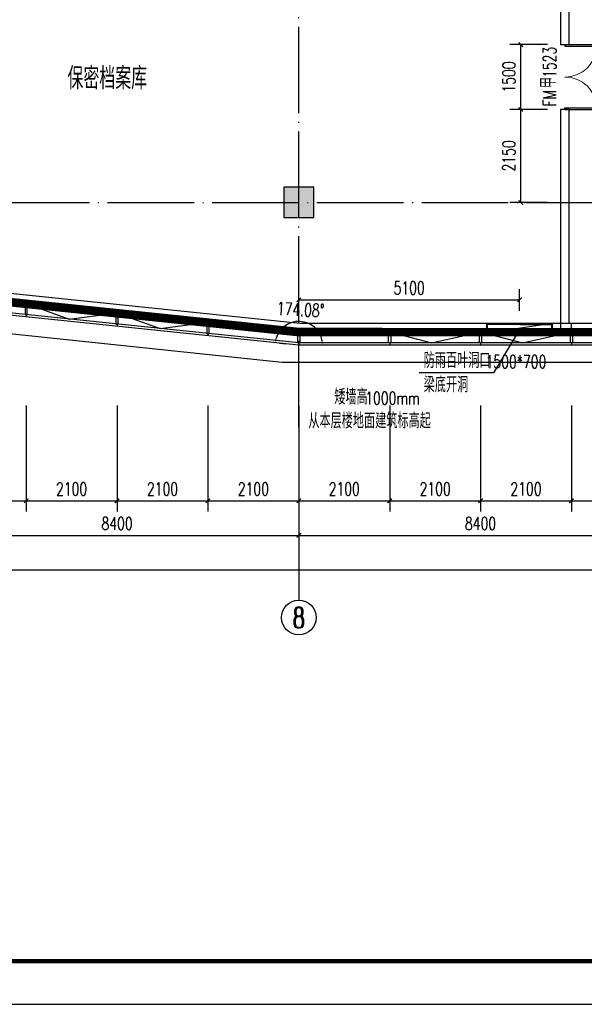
# Model space of a CAD drawing. Extents: x 797781 to 1255204, y 21234 to 1024248.
# Tile 240 of 256: x 915258 to 928305, y 253678 to 276447. Entities that reach past the tile are written whole.
import ezdxf
from ezdxf.enums import TextEntityAlignment as Align

# ---------------------------------------------------------------- set-up
doc = ezdxf.new("R2010")
doc.units = 0
doc.header["$LTSCALE"] = 1000
doc.header["$MEASUREMENT"] = 0
doc.linetypes.add('230303生产综合楼-平面图_t8$0$DOTE', pattern=[2.4200000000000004, 2, -0.2, 0.02, -0.2])
doc.linetypes.add('__DASH', pattern=[0.35, 0.25, -0.1])
for name, color, linetype in [('230303生产综合楼-平面图_t8$0$3T_WOOD', 21, 'Continuous'), ('230303生产综合楼-平面图_t8$0$AXIS', 3, 'Continuous'), ('230303生产综合楼-平面图_t8$0$AXIS_TEXT', 7, 'Continuous'), ('230303生产综合楼-平面图_t8$0$COLUMN', 40, 'Continuous'), ('230303生产综合楼-平面图_t8$0$CURTWALL', 4, 'Continuous'), ('230303生产综合楼-平面图_t8$0$DIM_LEAD', 3, 'Continuous'), ('230303生产综合楼-平面图_t8$0$DOOR_FIRE', 4, 'Continuous'), ('230303生产综合楼-平面图_t8$0$DOOR_FIRE_TEXT', 7, 'Continuous'), ('230303生产综合楼-平面图_t8$0$DOTE', 1, '230303生产综合楼-平面图_t8$0$DOTE'), ('230303生产综合楼-平面图_t8$0$PUB_DIM', 3, 'Continuous'), ('230303生产综合楼-平面图_t8$0$PUB_HATCH', 8, 'Continuous'), ('230303生产综合楼-平面图_t8$0$PUB_TEXT', 7, 'Continuous'), ('230303生产综合楼-平面图_t8$0$PUB_TITLE', 4, 'Continuous'), ('230303生产综合楼-平面图_t8$0$WALL', 40, 'Continuous'), ('230303生产综合楼-平面图_t8$0$条件', 7, 'Continuous'), ('230303生产综合楼-平面图_t8$0$看线', 115, 'Continuous'), ('230303生产综合楼-平面图_t8$0$通风', 7, 'Continuous'), ('AXIS_TEXT', 7, 'Continuous'), ('DIM_SYMB', 3, 'Continuous'), ('PUB_DIM', 3, 'Continuous'), ('PUB_HATCH', 8, 'Continuous'), ('PUB_TEXT', 7, 'Continuous')]:
    doc.layers.add(name, color=color, linetype=linetype)
doc.styles.add('230303生产综合楼-平面图_t8$0$_TCH_AXIS', font='COMPLEX', dxfattribs={"bigfont": 'GBCBIG'})
doc.styles.add('230303生产综合楼-平面图_t8$0$_TCH_DIM', font='SIMPLEX', dxfattribs={"bigfont": 'GBCBIG'})
doc.styles.add('230303生产综合楼-平面图_T8$0$_TCH_DIM_T3', font='SIMPLEX', dxfattribs={"width": 0.7058823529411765, "bigfont": 'GBCBIG'})
doc.styles.add('230303生产综合楼-平面图_t8$0$_TCH_WINDOW', font='SIMPLEX', dxfattribs={"height": 3.5, "bigfont": 'GBCBIG'})
doc.styles.add('_TCH_DIM', font='SIMPLEX', dxfattribs={"bigfont": 'GBCBIG'})
doc.styles.add('_TCH_DIM_T3', font='SIMPLEX', dxfattribs={"width": 0.7058823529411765, "bigfont": 'GBCBIG'})
doc.styles.add('COMPLEX', font='COMPLEX')
doc.dimstyles.new('230303生产综合楼-平面图_T8$0$_TCH_ARCH&&100', dxfattribs={"dimtxt": 297.5, "dimasz": 100, "dimexe": 250, "dimexo": 300, "dimgap": 126.25, "dimtad": 1, "dimdec": 0, "dimzin": 0, "dimdsep": 46, "dimtxsty": '230303生产综合楼-平面图_T8$0$_TCH_DIM_T3', "dimblk": '230303生产综合楼-平面图_t8$0$_ArchTick', "dimcen": 0.09, "dimclrt": 7, "dimazin": 2, "dimtfac": 1, "dimtdec": 0, "dimtix": 1, "dimtmove": 2, "dimatfit": 3, "dimfxl": 1, "dimtolj": 1, "dimtzin": 0, "dimarcsym": 0})
doc.dimstyles.new('_TCH_ARROW&&100', dxfattribs={"dimtxt": 297.5, "dimasz": 100, "dimexe": 250, "dimexo": 300, "dimgap": 126.25, "dimtad": 1, "dimdec": 0, "dimzin": 0, "dimdsep": 46, "dimtxsty": '_TCH_DIM_T3', "dimcen": 0.09, "dimclrt": 7, "dimazin": 2, "dimtfac": 1, "dimtdec": 0, "dimtix": 1, "dimtmove": 2, "dimatfit": 3, "dimfxl": 1, "dimtolj": 1, "dimtzin": 0, "dimarcsym": 0})

# ---------------------------------------------------------------- blocks, each defined once
blk = doc.blocks.new('AQ2')
at = {"color": 6, "linetype": '__DASH', "ltscale": 4, "const_width": 200}
blk.add_lwpolyline([(1125985.202185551, 272623.1692221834), (1125985.202185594, 263323.1692221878), (1058450.711264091, 263323.1692218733), (1032885.202185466, 265973.5692109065), (1032885.202185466, 272623.1692221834)], dxfattribs=at)
at = {"layer": 'DIM_SYMB'}
blk.add_lwpolyline([(1061249.932127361, 261535.2688292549, 0, 0, 0), (1058834.257236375, 261535.2688292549, 0, 0, 0), (1058834.257236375, 263023.1692218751, 80.00000000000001, 0, 0), (1058834.257236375, 263323.1692218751, 0, 0, 0)], format="xyseb", dxfattribs=at)
at = {"layer": 'PUB_TEXT', "style": '_TCH_DIM'}
for s, p in [('矮墙高', (1059255.038510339, 261647.7156377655)), ('从本层楼地面建筑标高起', (1058654.719361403, 261095.1624462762))]:
    blk.add_text(s, height=357.4468085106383, dxfattribs=at).set_placement(p)
at = {"layer": 'PUB_TEXT', "style": '_TCH_DIM', "width": 0.7058823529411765}
blk.add_text('1000mm', height=297.5, dxfattribs=at).set_placement((1059969.932127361, 261647.7156377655))
blk = doc.blocks.new('230303生产综合楼-平面图_t8$0$_ArchTick')
at = {"color": 0, "linetype": 'ByBlock', "const_width": 0.3}
blk.add_lwpolyline([(-0.5, -0.5), (0.5, 0.5)], dxfattribs=at)
blk = doc.blocks.new('*D6438')
at = {"layer": '230303生产综合楼-平面图_t8$0$PUB_DIM', "color": 0, "lineweight": -2, "transparency": 16777216}
for p, q in [((530862.5547300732, 71537.2371601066), (530862.5547300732, 72041.09562506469)), ((535962.5405279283, 71537.2371601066), (535962.5405279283, 72041.09562506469)), ((530862.5547300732, 71791.09562506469), (535962.5405279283, 71791.09562506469))]:
    blk.add_line(p, q, dxfattribs=at)
at = {"layer": 'Defpoints', "color": 0, "transparency": 16777216}
for p in [(535962.5405279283, 71791.09562506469), (530862.5547300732, 71237.2371601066), (535962.5405279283, 71237.2371601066)]:
    blk.add_point(p, dxfattribs=at)
at = {"layer": '230303生产综合楼-平面图_t8$0$PUB_DIM', "color": 0, "lineweight": -2, "transparency": 16777216, "xscale": 100, "yscale": 100, "zscale": 100, "rotation": 180}
blk.add_blockref('230303生产综合楼-平面图_t8$0$_ArchTick', (530862.5547300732, 71791.09562506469), dxfattribs=at)
at = {"layer": '230303生产综合楼-平面图_t8$0$PUB_DIM', "color": 0, "lineweight": -2, "transparency": 16777216, "xscale": 100, "yscale": 100, "zscale": 100}
blk.add_blockref('230303生产综合楼-平面图_t8$0$_ArchTick', (535962.5405279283, 71791.09562506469), dxfattribs=at)
at = {"layer": '230303生产综合楼-平面图_t8$0$PUB_DIM', "color": 7, "transparency": 16777216, "insert": (533412.5476290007, 72066.09562506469), "char_height": 297.5, "attachment_point": 5, "style": '230303生产综合楼-平面图_T8$0$_TCH_DIM_T3'}
blk.add_mtext('\\A1;5100', dxfattribs=at)
blk = doc.blocks.new('230303生产综合楼-平面图_t8$0$2WLGJ')
at = {"layer": '230303生产综合楼-平面图_t8$0$3T_WOOD'}
for points in [[(1042860.496171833, 69452.24964521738), (1042910.234028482, 69447.01927537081), (1042910.234028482, 69698.39776969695), (1042860.234028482, 69703.65570620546)], [(1044960.496171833, 69234.54070150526), (1045010.234028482, 69229.31033165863), (1045010.234028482, 69480.68882598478), (1044960.234028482, 69485.94676249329)], [(1047060.496171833, 69016.83175779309), (1047110.234028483, 69011.60138794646), (1047110.234028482, 69262.9798822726), (1047060.234028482, 69268.23781878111)], [(1049210.225042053, 68796.24598444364), (1049160.225042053, 68796.24598444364), (1049160.225042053, 69046.24598474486), (1049210.225042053, 69046.24598474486)], [(1051310.225042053, 68796.24598444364), (1051260.225042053, 68796.24598444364), (1051260.225042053, 69046.24598474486), (1051310.225042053, 69046.24598474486)], [(1053410.225042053, 68796.24598444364), (1053360.225042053, 68796.24598444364), (1053360.225042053, 69046.24598474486), (1053410.225042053, 69046.24598474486)], [(1055510.225042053, 68796.24598444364), (1055460.225042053, 68796.24598444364), (1055460.225042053, 69046.24598474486), (1055510.225042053, 69046.24598474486)]]:
    blk.add_lwpolyline(points, close=True, dxfattribs=at)
for points in [[(1042885.365100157, 69449.6344602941), (1042885.365100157, 69399.35876142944)], [(1044985.365100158, 69231.92551658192), (1044985.365100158, 69181.64981771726)], [(1047085.365100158, 69014.2165728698), (1047085.365100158, 68963.94087400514)], [(1049185.229535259, 68796.24598444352), (1049185.229535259, 68746.24598444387)], [(1051285.229535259, 68796.24598443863), (1051285.229535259, 68746.24598443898)], [(1053385.229535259, 68796.24598443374), (1053385.229535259, 68746.24598443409)], [(1055485.229535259, 68796.24598442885), (1055485.229535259, 68746.2459844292)]]:
    blk.add_lwpolyline(points, dxfattribs=at)
blk = doc.blocks.new('*D2659')
at = {"layer": 'Defpoints', "color": 0, "transparency": 16777216}
for p in [(921998.035981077, 269386.1873305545), (920964.2633912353, 268998.655617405), (921708.0044139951, 268921.5512971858), (922455.7314933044, 268921.5512971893)]:
    blk.add_point(p, dxfattribs=at)
at = {"layer": 'PUB_DIM', "color": 0, "lineweight": -2, "transparency": 16777216}
for p, q in [((921262.6641219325, 268967.7201374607), (921411.864487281, 268952.2523974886)), ((922155.7314933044, 268921.5512971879), (922005.7314933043, 268921.5512971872))]:
    blk.add_line(p, q, dxfattribs=at)
blk.add_arc((921708.0044139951, 268921.5512971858), 547.7270793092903, 10.47522712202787, 163.6060102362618, dxfattribs=at)
at = {"layer": 'PUB_DIM', "color": 0, "transparency": 16777216}
for points in [[(921198.89766596, 269072.9174495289), (921166.1942407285, 269079.367030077), (921163.1972116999, 268978.0319641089)], [(922263.1999374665, 269022.655204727), (922230.0057812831, 269019.6123267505), (922255.7314933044, 268921.5512971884)]]:
    blk.add_solid(points, dxfattribs=at)
at = {"layer": 'PUB_DIM', "color": 7, "transparency": 16777216, "insert": (921750.4801553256, 269743.1811764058), "char_height": 297.5, "attachment_point": 5, "rotation": 357.0406186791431, "style": '_TCH_DIM_T3'}
blk.add_mtext('\\A1;174.08°', dxfattribs=at)
blk = doc.blocks.new('230303生产综合楼-平面图_t8$0$$DorLib2D$00000002')
for p, q in [((-0.5, -1e-16), (-0.5000000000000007, 0.4875)), ((-0.4750000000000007, 0.4875), (-0.5000000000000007, 0.4875)), ((-0.475, 0), (-0.4750000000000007, 0.4875)), ((0.475, 0), (0.4750000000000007, 0.4875)), ((0.4750000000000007, 0.4875), (0.5000000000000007, 0.4875)), ((0.5, -1e-16), (0.5000000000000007, 0.4875)), ((-0.5, -1e-16), (-0.475, 0)), ((0.5, -1e-16), (0.475, 0))]:
    blk.add_line(p, q)
at = {"lineweight": 13}
for centre, start, end in [((-0.4875, 0), 0, 88.53071641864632), ((0.4875, 0), 91.46928358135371, 180)]:
    blk.add_arc(centre, 0.4875, start, end, dxfattribs=at)
blk = doc.blocks.new('*D5233')
at = {"layer": '230303生产综合楼-平面图_t8$0$PUB_DIM', "color": 0, "lineweight": -2, "transparency": 16777216}
for p, q in [((927457.9964443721, 275871.5512982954), (926587.591052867, 275871.5512982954)), ((926837.591052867, 274371.5512983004), (926837.591052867, 275871.5512982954)), ((927457.9964443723, 274371.5512983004), (926587.591052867, 274371.5512983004))]:
    blk.add_line(p, q, dxfattribs=at)
at = {"layer": 'Defpoints', "color": 0, "transparency": 16777216}
for p in [(926837.591052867, 275871.5512982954), (927757.9964443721, 275871.5512982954), (927757.9964443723, 274371.5512983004)]:
    blk.add_point(p, dxfattribs=at)
at = {"layer": '230303生产综合楼-平面图_t8$0$PUB_DIM', "color": 0, "lineweight": -2, "transparency": 16777216, "xscale": 100, "yscale": 100, "zscale": 100}
for p, rotation in [((926837.591052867, 275871.5512982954), 90), ((926837.591052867, 274371.5512983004), 270)]:
    blk.add_blockref('230303生产综合楼-平面图_t8$0$_ArchTick', p, dxfattribs=dict(at, rotation=rotation))
at = {"layer": '230303生产综合楼-平面图_t8$0$PUB_DIM', "color": 7, "transparency": 16777216, "insert": (926562.5910528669, 275121.5512982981), "char_height": 297.5, "attachment_point": 5, "rotation": 90, "style": '230303生产综合楼-平面图_T8$0$_TCH_DIM_T3'}
blk.add_mtext('\\A1;1500', dxfattribs=at)
blk = doc.blocks.new('*D5234')
at = {"layer": '230303生产综合楼-平面图_t8$0$PUB_DIM', "color": 0, "lineweight": -2, "transparency": 16777216}
for p, q in [((927457.9964443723, 274371.5512983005), (926587.5910528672, 274371.5512983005)), ((926837.5910528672, 272221.551297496), (926837.5910528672, 274371.5512983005)), ((927457.9964443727, 272221.551297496), (926587.5910528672, 272221.551297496))]:
    blk.add_line(p, q, dxfattribs=at)
at = {"layer": 'Defpoints', "color": 0, "transparency": 16777216}
for p in [(926837.5910528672, 274371.5512983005), (927757.9964443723, 274371.5512983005), (927757.9964443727, 272221.551297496)]:
    blk.add_point(p, dxfattribs=at)
at = {"layer": '230303生产综合楼-平面图_t8$0$PUB_DIM', "color": 0, "lineweight": -2, "transparency": 16777216, "xscale": 100, "yscale": 100, "zscale": 100}
for p, rotation in [((926837.5910528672, 274371.5512983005), 90), ((926837.5910528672, 272221.551297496), 270)]:
    blk.add_blockref('230303生产综合楼-平面图_t8$0$_ArchTick', p, dxfattribs=dict(at, rotation=rotation))
at = {"layer": '230303生产综合楼-平面图_t8$0$PUB_DIM', "color": 7, "transparency": 16777216, "insert": (926562.5910528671, 273296.5512978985), "char_height": 297.5, "attachment_point": 5, "rotation": 90, "style": '230303生产综合楼-平面图_T8$0$_TCH_DIM_T3'}
blk.add_mtext('\\A1;2150', dxfattribs=at)
blk = doc.blocks.new('*D5951')
at = {"layer": '230303生产综合楼-平面图_t8$0$AXIS', "color": 0, "lineweight": -2, "transparency": 16777216}
for p, q in [((913308.0044139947, 267521.5512974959), (913308.0044139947, 265071.5512974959)), ((915408.0044139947, 267521.5512974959), (915408.0044139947, 265071.5512974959)), ((913308.0044139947, 265321.5512974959), (915408.0044139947, 265321.5512974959))]:
    blk.add_line(p, q, dxfattribs=at)
at = {"layer": 'Defpoints', "color": 0, "transparency": 16777216}
for p in [(913308.0044139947, 267821.5512974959), (915408.0044139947, 267821.5512974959), (915408.0044139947, 265321.5512974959)]:
    blk.add_point(p, dxfattribs=at)
at = {"layer": '230303生产综合楼-平面图_t8$0$AXIS', "color": 0, "lineweight": -2, "transparency": 16777216, "xscale": 100, "yscale": 100, "zscale": 100, "rotation": 180}
blk.add_blockref('230303生产综合楼-平面图_t8$0$_ArchTick', (913308.0044139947, 265321.5512974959), dxfattribs=at)
at = {"layer": '230303生产综合楼-平面图_t8$0$AXIS', "color": 0, "lineweight": -2, "transparency": 16777216, "xscale": 100, "yscale": 100, "zscale": 100}
blk.add_blockref('230303生产综合楼-平面图_t8$0$_ArchTick', (915408.0044139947, 265321.5512974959), dxfattribs=at)
at = {"layer": '230303生产综合楼-平面图_t8$0$AXIS', "color": 7, "transparency": 16777216, "insert": (914358.0044139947, 265596.5512974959), "char_height": 297.5, "attachment_point": 5, "style": '230303生产综合楼-平面图_T8$0$_TCH_DIM_T3'}
blk.add_mtext('\\A1;2100', dxfattribs=at)
blk = doc.blocks.new('*D5952')
at = {"layer": '230303生产综合楼-平面图_t8$0$AXIS', "color": 0, "lineweight": -2, "transparency": 16777216}
for p, q in [((915408.0044139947, 267521.5512974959), (915408.0044139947, 265071.5512974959)), ((917508.0044139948, 267521.5512974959), (917508.0044139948, 265071.5512974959)), ((915408.0044139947, 265321.5512974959), (917508.0044139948, 265321.5512974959))]:
    blk.add_line(p, q, dxfattribs=at)
at = {"layer": 'Defpoints', "color": 0, "transparency": 16777216}
for p in [(915408.0044139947, 267821.5512974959), (917508.0044139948, 267821.5512974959), (917508.0044139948, 265321.5512974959)]:
    blk.add_point(p, dxfattribs=at)
at = {"layer": '230303生产综合楼-平面图_t8$0$AXIS', "color": 0, "lineweight": -2, "transparency": 16777216, "xscale": 100, "yscale": 100, "zscale": 100, "rotation": 180}
blk.add_blockref('230303生产综合楼-平面图_t8$0$_ArchTick', (915408.0044139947, 265321.5512974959), dxfattribs=at)
at = {"layer": '230303生产综合楼-平面图_t8$0$AXIS', "color": 0, "lineweight": -2, "transparency": 16777216, "xscale": 100, "yscale": 100, "zscale": 100}
blk.add_blockref('230303生产综合楼-平面图_t8$0$_ArchTick', (917508.0044139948, 265321.5512974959), dxfattribs=at)
at = {"layer": '230303生产综合楼-平面图_t8$0$AXIS', "color": 7, "transparency": 16777216, "insert": (916458.0044139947, 265596.5512974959), "char_height": 297.5, "attachment_point": 5, "style": '230303生产综合楼-平面图_T8$0$_TCH_DIM_T3'}
blk.add_mtext('\\A1;2100', dxfattribs=at)
blk = doc.blocks.new('*D5953')
at = {"layer": '230303生产综合楼-平面图_t8$0$AXIS', "color": 0, "lineweight": -2, "transparency": 16777216}
for p, q in [((917508.0044139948, 267521.5512974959), (917508.0044139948, 265071.5512974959)), ((919608.0044139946, 267521.5512974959), (919608.0044139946, 265071.5512974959)), ((917508.0044139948, 265321.5512974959), (919608.0044139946, 265321.5512974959))]:
    blk.add_line(p, q, dxfattribs=at)
at = {"layer": 'Defpoints', "color": 0, "transparency": 16777216}
for p in [(917508.0044139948, 267821.5512974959), (919608.0044139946, 267821.5512974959), (919608.0044139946, 265321.5512974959)]:
    blk.add_point(p, dxfattribs=at)
at = {"layer": '230303生产综合楼-平面图_t8$0$AXIS', "color": 0, "lineweight": -2, "transparency": 16777216, "xscale": 100, "yscale": 100, "zscale": 100, "rotation": 180}
blk.add_blockref('230303生产综合楼-平面图_t8$0$_ArchTick', (917508.0044139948, 265321.5512974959), dxfattribs=at)
at = {"layer": '230303生产综合楼-平面图_t8$0$AXIS', "color": 0, "lineweight": -2, "transparency": 16777216, "xscale": 100, "yscale": 100, "zscale": 100}
blk.add_blockref('230303生产综合楼-平面图_t8$0$_ArchTick', (919608.0044139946, 265321.5512974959), dxfattribs=at)
at = {"layer": '230303生产综合楼-平面图_t8$0$AXIS', "color": 7, "transparency": 16777216, "insert": (918558.0044139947, 265596.5512974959), "char_height": 297.5, "attachment_point": 5, "style": '230303生产综合楼-平面图_T8$0$_TCH_DIM_T3'}
blk.add_mtext('\\A1;2100', dxfattribs=at)
blk = doc.blocks.new('*D5954')
at = {"layer": '230303生产综合楼-平面图_t8$0$AXIS', "color": 0, "lineweight": -2, "transparency": 16777216}
for p, q in [((919608.0044139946, 267521.5512974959), (919608.0044139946, 265071.5512974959)), ((921708.0044139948, 267521.5512974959), (921708.0044139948, 265071.5512974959)), ((919608.0044139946, 265321.5512974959), (921708.0044139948, 265321.5512974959))]:
    blk.add_line(p, q, dxfattribs=at)
at = {"layer": 'Defpoints', "color": 0, "transparency": 16777216}
for p in [(919608.0044139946, 267821.5512974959), (921708.0044139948, 267821.5512974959), (921708.0044139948, 265321.5512974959)]:
    blk.add_point(p, dxfattribs=at)
at = {"layer": '230303生产综合楼-平面图_t8$0$AXIS', "color": 0, "lineweight": -2, "transparency": 16777216, "xscale": 100, "yscale": 100, "zscale": 100, "rotation": 180}
blk.add_blockref('230303生产综合楼-平面图_t8$0$_ArchTick', (919608.0044139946, 265321.5512974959), dxfattribs=at)
at = {"layer": '230303生产综合楼-平面图_t8$0$AXIS', "color": 0, "lineweight": -2, "transparency": 16777216, "xscale": 100, "yscale": 100, "zscale": 100}
blk.add_blockref('230303生产综合楼-平面图_t8$0$_ArchTick', (921708.0044139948, 265321.5512974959), dxfattribs=at)
at = {"layer": '230303生产综合楼-平面图_t8$0$AXIS', "color": 7, "transparency": 16777216, "insert": (920658.0044139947, 265596.5512974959), "char_height": 297.5, "attachment_point": 5, "style": '230303生产综合楼-平面图_T8$0$_TCH_DIM_T3'}
blk.add_mtext('\\A1;2100', dxfattribs=at)
blk = doc.blocks.new('*D5955')
at = {"layer": '230303生产综合楼-平面图_t8$0$AXIS', "color": 0, "lineweight": -2, "transparency": 16777216}
for p, q in [((921708.0044139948, 267521.5512974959), (921708.0044139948, 265071.5512974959)), ((923808.0044139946, 267521.5512974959), (923808.0044139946, 265071.5512974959)), ((921708.0044139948, 265321.5512974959), (923808.0044139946, 265321.5512974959))]:
    blk.add_line(p, q, dxfattribs=at)
at = {"layer": 'Defpoints', "color": 0, "transparency": 16777216}
for p in [(921708.0044139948, 267821.5512974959), (923808.0044139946, 267821.5512974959), (923808.0044139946, 265321.5512974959)]:
    blk.add_point(p, dxfattribs=at)
at = {"layer": '230303生产综合楼-平面图_t8$0$AXIS', "color": 0, "lineweight": -2, "transparency": 16777216, "xscale": 100, "yscale": 100, "zscale": 100, "rotation": 180}
blk.add_blockref('230303生产综合楼-平面图_t8$0$_ArchTick', (921708.0044139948, 265321.5512974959), dxfattribs=at)
at = {"layer": '230303生产综合楼-平面图_t8$0$AXIS', "color": 0, "lineweight": -2, "transparency": 16777216, "xscale": 100, "yscale": 100, "zscale": 100}
blk.add_blockref('230303生产综合楼-平面图_t8$0$_ArchTick', (923808.0044139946, 265321.5512974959), dxfattribs=at)
at = {"layer": '230303生产综合楼-平面图_t8$0$AXIS', "color": 7, "transparency": 16777216, "insert": (922758.0044139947, 265596.5512974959), "char_height": 297.5, "attachment_point": 5, "style": '230303生产综合楼-平面图_T8$0$_TCH_DIM_T3'}
blk.add_mtext('\\A1;2100', dxfattribs=at)
blk = doc.blocks.new('*D5956')
at = {"layer": '230303生产综合楼-平面图_t8$0$AXIS', "color": 0, "lineweight": -2, "transparency": 16777216}
for p, q in [((923808.0044139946, 267521.5512974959), (923808.0044139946, 265071.5512974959)), ((925908.0044139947, 267521.5512974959), (925908.0044139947, 265071.5512974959)), ((923808.0044139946, 265321.5512974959), (925908.0044139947, 265321.5512974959))]:
    blk.add_line(p, q, dxfattribs=at)
at = {"layer": 'Defpoints', "color": 0, "transparency": 16777216}
for p in [(923808.0044139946, 267821.5512974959), (925908.0044139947, 267821.5512974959), (925908.0044139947, 265321.5512974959)]:
    blk.add_point(p, dxfattribs=at)
at = {"layer": '230303生产综合楼-平面图_t8$0$AXIS', "color": 0, "lineweight": -2, "transparency": 16777216, "xscale": 100, "yscale": 100, "zscale": 100, "rotation": 180}
blk.add_blockref('230303生产综合楼-平面图_t8$0$_ArchTick', (923808.0044139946, 265321.5512974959), dxfattribs=at)
at = {"layer": '230303生产综合楼-平面图_t8$0$AXIS', "color": 0, "lineweight": -2, "transparency": 16777216, "xscale": 100, "yscale": 100, "zscale": 100}
blk.add_blockref('230303生产综合楼-平面图_t8$0$_ArchTick', (925908.0044139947, 265321.5512974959), dxfattribs=at)
at = {"layer": '230303生产综合楼-平面图_t8$0$AXIS', "color": 7, "transparency": 16777216, "insert": (924858.0044139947, 265596.5512974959), "char_height": 297.5, "attachment_point": 5, "style": '230303生产综合楼-平面图_T8$0$_TCH_DIM_T3'}
blk.add_mtext('\\A1;2100', dxfattribs=at)
blk = doc.blocks.new('*D5957')
at = {"layer": '230303生产综合楼-平面图_t8$0$AXIS', "color": 0, "lineweight": -2, "transparency": 16777216}
for p, q in [((925908.0044139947, 267521.5512974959), (925908.0044139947, 265071.5512974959)), ((928008.0044139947, 267521.5512974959), (928008.0044139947, 265071.5512974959)), ((925908.0044139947, 265321.5512974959), (928008.0044139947, 265321.5512974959))]:
    blk.add_line(p, q, dxfattribs=at)
at = {"layer": 'Defpoints', "color": 0, "transparency": 16777216}
for p in [(925908.0044139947, 267821.5512974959), (928008.0044139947, 267821.5512974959), (928008.0044139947, 265321.5512974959)]:
    blk.add_point(p, dxfattribs=at)
at = {"layer": '230303生产综合楼-平面图_t8$0$AXIS', "color": 0, "lineweight": -2, "transparency": 16777216, "xscale": 100, "yscale": 100, "zscale": 100, "rotation": 180}
blk.add_blockref('230303生产综合楼-平面图_t8$0$_ArchTick', (925908.0044139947, 265321.5512974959), dxfattribs=at)
at = {"layer": '230303生产综合楼-平面图_t8$0$AXIS', "color": 0, "lineweight": -2, "transparency": 16777216, "xscale": 100, "yscale": 100, "zscale": 100}
blk.add_blockref('230303生产综合楼-平面图_t8$0$_ArchTick', (928008.0044139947, 265321.5512974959), dxfattribs=at)
at = {"layer": '230303生产综合楼-平面图_t8$0$AXIS', "color": 7, "transparency": 16777216, "insert": (926958.0044139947, 265596.5512974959), "char_height": 297.5, "attachment_point": 5, "style": '230303生产综合楼-平面图_T8$0$_TCH_DIM_T3'}
blk.add_mtext('\\A1;2100', dxfattribs=at)
blk = doc.blocks.new('*D5958')
at = {"layer": '230303生产综合楼-平面图_t8$0$AXIS', "color": 0, "lineweight": -2, "transparency": 16777216}
for p, q in [((928008.0044139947, 267521.5512974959), (928008.0044139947, 265071.5512974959)), ((930108.0044139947, 267521.5512974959), (930108.0044139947, 265071.5512974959)), ((928008.0044139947, 265321.5512974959), (930108.0044139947, 265321.5512974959))]:
    blk.add_line(p, q, dxfattribs=at)
at = {"layer": 'Defpoints', "color": 0, "transparency": 16777216}
for p in [(928008.0044139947, 267821.5512974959), (930108.0044139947, 267821.5512974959), (930108.0044139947, 265321.5512974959)]:
    blk.add_point(p, dxfattribs=at)
at = {"layer": '230303生产综合楼-平面图_t8$0$AXIS', "color": 0, "lineweight": -2, "transparency": 16777216, "xscale": 100, "yscale": 100, "zscale": 100, "rotation": 180}
blk.add_blockref('230303生产综合楼-平面图_t8$0$_ArchTick', (928008.0044139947, 265321.5512974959), dxfattribs=at)
at = {"layer": '230303生产综合楼-平面图_t8$0$AXIS', "color": 0, "lineweight": -2, "transparency": 16777216, "xscale": 100, "yscale": 100, "zscale": 100}
blk.add_blockref('230303生产综合楼-平面图_t8$0$_ArchTick', (930108.0044139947, 265321.5512974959), dxfattribs=at)
at = {"layer": '230303生产综合楼-平面图_t8$0$AXIS', "color": 7, "transparency": 16777216, "insert": (929058.0044139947, 265596.5512974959), "char_height": 297.5, "attachment_point": 5, "style": '230303生产综合楼-平面图_T8$0$_TCH_DIM_T3'}
blk.add_mtext('\\A1;2100', dxfattribs=at)
blk = doc.blocks.new('*D6131')
at = {"layer": '230303生产综合楼-平面图_t8$0$AXIS', "color": 0, "lineweight": -2, "transparency": 16777216}
for p, q in [((913308.0044139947, 266721.5512974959), (913308.0044139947, 264271.5512974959)), ((921708.0044139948, 266721.5512974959), (921708.0044139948, 264271.5512974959)), ((913308.0044139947, 264521.5512974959), (921708.0044139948, 264521.5512974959))]:
    blk.add_line(p, q, dxfattribs=at)
at = {"layer": 'Defpoints', "color": 0, "transparency": 16777216}
for p in [(913308.0044139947, 267021.5512974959), (921708.0044139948, 267021.5512974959), (921708.0044139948, 264521.5512974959)]:
    blk.add_point(p, dxfattribs=at)
at = {"layer": '230303生产综合楼-平面图_t8$0$AXIS', "color": 0, "lineweight": -2, "transparency": 16777216, "xscale": 100, "yscale": 100, "zscale": 100, "rotation": 180}
blk.add_blockref('230303生产综合楼-平面图_t8$0$_ArchTick', (913308.0044139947, 264521.5512974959), dxfattribs=at)
at = {"layer": '230303生产综合楼-平面图_t8$0$AXIS', "color": 0, "lineweight": -2, "transparency": 16777216, "xscale": 100, "yscale": 100, "zscale": 100}
blk.add_blockref('230303生产综合楼-平面图_t8$0$_ArchTick', (921708.0044139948, 264521.5512974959), dxfattribs=at)
at = {"layer": '230303生产综合楼-平面图_t8$0$AXIS', "color": 7, "transparency": 16777216, "insert": (917508.0044139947, 264796.5512974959), "char_height": 297.5, "attachment_point": 5, "style": '230303生产综合楼-平面图_T8$0$_TCH_DIM_T3'}
blk.add_mtext('\\A1;8400', dxfattribs=at)
blk = doc.blocks.new('*D6132')
at = {"layer": '230303生产综合楼-平面图_t8$0$AXIS', "color": 0, "lineweight": -2, "transparency": 16777216}
for p, q in [((921708.0044139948, 266721.5512974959), (921708.0044139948, 264271.5512974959)), ((930108.0044139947, 266721.5512974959), (930108.0044139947, 264271.5512974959)), ((921708.0044139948, 264521.5512974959), (930108.0044139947, 264521.5512974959))]:
    blk.add_line(p, q, dxfattribs=at)
at = {"layer": 'Defpoints', "color": 0, "transparency": 16777216}
for p in [(921708.0044139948, 267021.5512974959), (930108.0044139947, 267021.5512974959), (930108.0044139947, 264521.5512974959)]:
    blk.add_point(p, dxfattribs=at)
at = {"layer": '230303生产综合楼-平面图_t8$0$AXIS', "color": 0, "lineweight": -2, "transparency": 16777216, "xscale": 100, "yscale": 100, "zscale": 100, "rotation": 180}
blk.add_blockref('230303生产综合楼-平面图_t8$0$_ArchTick', (921708.0044139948, 264521.5512974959), dxfattribs=at)
at = {"layer": '230303生产综合楼-平面图_t8$0$AXIS', "color": 0, "lineweight": -2, "transparency": 16777216, "xscale": 100, "yscale": 100, "zscale": 100}
blk.add_blockref('230303生产综合楼-平面图_t8$0$_ArchTick', (930108.0044139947, 264521.5512974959), dxfattribs=at)
at = {"layer": '230303生产综合楼-平面图_t8$0$AXIS', "color": 7, "transparency": 16777216, "insert": (925908.0044139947, 264796.5512974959), "char_height": 297.5, "attachment_point": 5, "style": '230303生产综合楼-平面图_T8$0$_TCH_DIM_T3'}
blk.add_mtext('\\A1;8400', dxfattribs=at)
blk = doc.blocks.new('*D6141')
at = {"layer": '230303生产综合楼-平面图_t8$0$AXIS', "color": 0, "lineweight": -2, "transparency": 16777216}
for p, q in [((895858.0044139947, 266721.5512974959), (895858.0044139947, 263471.5512974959)), ((989557.9999201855, 266721.5512974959), (989557.9999201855, 263471.5512974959)), ((895858.0044139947, 263721.5512974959), (989557.9999201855, 263721.5512974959))]:
    blk.add_line(p, q, dxfattribs=at)
at = {"layer": 'Defpoints', "color": 0, "transparency": 16777216}
for p in [(895858.0044139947, 267021.5512974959), (989557.9999201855, 267021.5512974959), (989557.9999201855, 263721.5512974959)]:
    blk.add_point(p, dxfattribs=at)
at = {"layer": '230303生产综合楼-平面图_t8$0$AXIS', "color": 0, "lineweight": -2, "transparency": 16777216, "xscale": 100, "yscale": 100, "zscale": 100, "rotation": 180}
blk.add_blockref('230303生产综合楼-平面图_t8$0$_ArchTick', (895858.0044139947, 263721.5512974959), dxfattribs=at)
at = {"layer": '230303生产综合楼-平面图_t8$0$AXIS', "color": 0, "lineweight": -2, "transparency": 16777216, "xscale": 100, "yscale": 100, "zscale": 100}
blk.add_blockref('230303生产综合楼-平面图_t8$0$_ArchTick', (989557.9999201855, 263721.5512974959), dxfattribs=at)
at = {"layer": '230303生产综合楼-平面图_t8$0$AXIS', "color": 7, "transparency": 16777216, "insert": (942708.0021670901, 263996.5512974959), "char_height": 297.5, "attachment_point": 5, "style": '230303生产综合楼-平面图_T8$0$_TCH_DIM_T3'}
blk.add_mtext('\\A1;93700', dxfattribs=at)
blk = doc.blocks.new('_AXISO')
blk.add_circle((0, 0), 0.5)
at = {"layer": 'AXIS_TEXT', "style": 'COMPLEX', "width": 1.041666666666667}
blk.add_attdef('A', text='', height=0.56, dxfattribs=at).set_placement((-0.25, -0.28), (0.25, -0.28), align=Align.FIT)
blk = doc.blocks.new('_FZH')
blk.add_lwpolyline([(-0.5, -0.5), (0.5, -0.5), (0.5, 0.5), (-0.5, 0.5)], close=True)
at = {"layer": 'PUB_HATCH'}
blk.add_solid([(-0.5, -0.5), (0.5, -0.5), (-0.5, 0.5), (0.5, 0.5)], dxfattribs=at)
blk = doc.blocks.new('230303生产综合楼-平面图_t8$0$2FNTD')
at = {"layer": '230303生产综合楼-平面图_t8$0$DIM_LEAD'}
for p, q in [((535908.1745625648, 71011.83363423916), (535358.1769833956, 70106.59687646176)), ((535358.1769833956, 70106.59687646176), (533643.5203081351, 70106.59687646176))]:
    blk.add_line(p, q, dxfattribs=at)
at = {"layer": '230303生产综合楼-平面图_t8$0$WALL', "color": 8}
for p, q in [((537162.5502369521, 71043.67468838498), (536912.5467604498, 71043.67468830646)), ((537162.5502367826, 71243.67468838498), (537112.5467604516, 71243.67468846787)), ((537162.5502369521, 71043.67468838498), (537162.5502367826, 71243.67468838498))]:
    blk.add_line(p, q, dxfattribs=at)
at = {"layer": '230303生产综合楼-平面图_t8$0$条件', "color": 6, "elevation": 2600}
blk.add_lwpolyline([(535312.5405279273, 71043.67468833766), (536612.5405279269, 71237.23716010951)], dxfattribs=at)
at = {"layer": '230303生产综合楼-平面图_t8$0$通风', "color": 6, "const_width": 50, "elevation": 2600}
blk.add_lwpolyline([(535212.5405279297, 71237.23716010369), (535212.5405279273, 71043.67468833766), (536712.5405279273, 71043.67468833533), (536712.5405279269, 71237.23716010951), (535212.5405279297, 71237.23716010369)], dxfattribs=at)
at = {"layer": '230303生产综合楼-平面图_t8$0$PUB_TEXT', "style": '230303生产综合楼-平面图_t8$0$_TCH_DIM'}
for s, p in [('防雨百叶洞口', (533748.5203081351, 70211.59687646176)), ('梁底开洞', (533748.5203081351, 69651.59687646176))]:
    blk.add_text(s, height=357.4468085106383, dxfattribs=at).set_placement(p)
at = {"layer": '230303生产综合楼-平面图_t8$0$PUB_TEXT', "style": '230303生产综合楼-平面图_t8$0$_TCH_DIM', "width": 0.7058823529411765}
blk.add_text('1500*700', height=297.5, dxfattribs=at).set_placement((535178.3075421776, 70211.59687646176))
at = {"layer": '230303生产综合楼-平面图_t8$0$PUB_DIM'}
dim = blk.add_aligned_dim(p1=(530862.5547300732, 71237.2371601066), p2=(535962.5405279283, 71237.2371601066), distance=553.858464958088, dimstyle='230303生产综合楼-平面图_T8$0$_TCH_ARCH&&100', dxfattribs=at)
dim.commit()
dim.dimension.update_dxf_attribs({"geometry": '*D6438', "text_midpoint": (533412.5476290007, 72066.09562506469)})

msp = doc.modelspace()

# ---------------------------------------------------------------- linework, layer by layer
at = {"layer": '230303生产综合楼-平面图_t8$0$AXIS'}
msp.add_line((921708.0044139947, 267021.5512974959), (921708.0044139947, 263021.5512974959), dxfattribs=at)
at = {"layer": '230303生产综合楼-平面图_t8$0$CURTWALL'}
for points in [[(895858.0044139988, 298621.5512973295), (963708.0044139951, 298621.5512976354), (989558.004414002, 295941.6573991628), (989558.0044141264, 268921.5512975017), (921708.0044139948, 268921.5512971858), (895858.0044139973, 271601.444723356)], [(895908.0044139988, 298571.5512973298), (963705.4195671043, 298571.5512976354), (989508.0044140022, 295896.5729728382), (989508.0044141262, 268971.5512975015), (921710.589260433, 268971.5512971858), (895908.0044139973, 271646.5291504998)], [(896158.0044139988, 298321.5512973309), (963692.4953326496, 298321.5512976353), (989258.0044140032, 295671.1508412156), (989258.004414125, 269221.5512975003), (921723.5134926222, 269221.5512971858), (896158.0044139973, 271871.9512862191)]]:
    msp.add_lwpolyline(points, close=True, dxfattribs=at)
for points in [[(915433.0089072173, 269873.6937299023), (916403.5000833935, 269520.2596158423), (917460.5872192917, 269660.4761692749)], [(917533.0089072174, 269655.9847861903), (918503.5000833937, 269302.5506721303), (919560.5872192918, 269442.7672255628)], [(923833.0044140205, 269221.551297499), (924774.8005673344, 268971.5512975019), (925883.0044140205, 269221.551297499)], [(925933.0044140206, 269221.5512975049), (926874.8005673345, 268971.5512975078), (927983.0044140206, 269221.5512975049)]]:
    msp.add_lwpolyline(points, dxfattribs=at)
at = {"layer": '230303生产综合楼-平面图_t8$0$DOTE'}
for p, q in [((921708.0044139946, 267021.5512974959), (921708.0044139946, 298621.5512974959)), ((895508.0044139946, 272221.5512974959), (989908.0044139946, 272221.5512974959))]:
    msp.add_line(p, q, dxfattribs=at)
at = {"layer": '230303生产综合楼-平面图_t8$0$PUB_HATCH', "color": 8}
msp.add_lwpolyline([(989058.0044141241, 269421.5512974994), (921733.8528783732, 269421.5512971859), (896358.0044139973, 272052.2889947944), (896358.0073022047, 281821.5510169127)], dxfattribs=at)
at = {"layer": '230303生产综合楼-平面图_t8$0$PUB_TITLE'}
msp.add_lwpolyline([(881593.4810862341, 253677.9971612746), (1007693.481086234, 253677.9971612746), (1007693.481086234, 313077.9971612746), (881593.4810862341, 313077.9971612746)], close=True, dxfattribs=at)
at = {"layer": '230303生产综合楼-平面图_t8$0$PUB_TITLE', "const_width": 100}
msp.add_lwpolyline([(884093.4810862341, 254677.9971612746), (1006693.481086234, 254677.9971612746), (1006693.481086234, 312077.9971612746), (884093.4810862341, 312077.9971612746)], close=True, dxfattribs=at)
at = {"layer": '230303生产综合楼-平面图_t8$0$WALL'}
for p, q in [((927957.996444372, 275871.5512983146), (927957.9964443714, 278321.5512980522)), ((927757.9964443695, 278221.551297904), (927757.9964443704, 275871.5512983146)), ((927757.9964443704, 275871.5512983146), (927957.996444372, 275871.5512983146)), ((927957.9964443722, 274371.5512982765), (927757.9964443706, 274371.5512982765)), ((927757.9964443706, 274371.5512982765), (927757.996444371, 269221.5512974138)), ((927957.9964443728, 269421.5512975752), (927957.9964443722, 274371.5512982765)), ((928007.999920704, 269421.5512974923), (927957.9964443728, 269421.5512975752)), ((928007.9999208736, 269221.5512974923), (928007.999920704, 269421.5512974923)), ((928007.9999208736, 269221.5512974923), (927757.996444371, 269221.5512974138))]:
    msp.add_line(p, q, dxfattribs=at)
at = {"layer": '230303生产综合楼-平面图_t8$0$看线'}
msp.add_lwpolyline([(895458.0044139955, 299021.5512973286), (964094.7042846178, 299021.5512976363), (989958.0044139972, 296301.7994980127), (989958.0044141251, 268521.5512975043), (921321.3000519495, 268521.5512971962), (895458.0044139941, 271241.3026245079)], close=True, dxfattribs=at)

# ---------------------------------------------------------------- block references
for name, p in [('AQ2', (-136727.1977714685, 5898.382075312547)), ('230303生产综合楼-平面图_t8$0$2WLGJ', (-127477.2251212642, 200175.3053127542)), ('230303生产综合楼-平面图_t8$0$2FNTD', (390845.4496839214, 198177.8766091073))]:
    msp.add_blockref(name, p)
at = {"layer": '230303生产综合楼-平面图_t8$0$AXIS'}
ref = msp.add_blockref('_AXISO', (921708.0044139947, 262621.5512974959), dxfattribs=dict(at, xscale=800, yscale=800, zscale=800))
ref.add_attrib('A', '8', dxfattribs={"layer": '230303生产综合楼-平面图_t8$0$AXIS_TEXT', "ltscale": 2, "height": 465.9481648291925, "style": '230303生产综合楼-平面图_t8$0$_TCH_AXIS'}).set_placement((921552.6883590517, 262388.5772150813), (921863.3204689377, 262388.5772150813), align=Align.FIT)
at = {"layer": '230303生产综合楼-平面图_t8$0$COLUMN', "xscale": 700, "yscale": 700, "zscale": 700, "rotation": 270}
msp.add_blockref('_FZH', (921708.0044139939, 272221.5512974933), dxfattribs=at)
at = {"layer": '230303生产综合楼-平面图_t8$0$DOOR_FIRE', "xscale": 1500, "yscale": -1500, "zscale": 200, "rotation": 90.00000000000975}
msp.add_blockref('230303生产综合楼-平面图_t8$0$$DorLib2D$00000002', (927857.9964443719, 275121.5512983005), dxfattribs=at)

# ---------------------------------------------------------------- texts
at = {"layer": '230303生产综合楼-平面图_t8$0$DOOR_FIRE_TEXT', "style": '230303生产综合楼-平面图_t8$0$_TCH_WINDOW', "width": 0.7058823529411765}
for s, p in [('1523', (927653.1013394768, 275100.7002344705)), ('FM', (927653.1013394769, 274442.4023621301))]:
    msp.add_text(s, height=297.5, rotation=90.00000000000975, dxfattribs=at).set_placement(p)
at = {"layer": '230303生产综合楼-平面图_t8$0$DOOR_FIRE_TEXT', "style": '230303生产综合楼-平面图_t8$0$_TCH_WINDOW'}
msp.add_text('甲', height=357.4468085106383, rotation=90.00000000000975, dxfattribs=at).set_placement((927653.1013394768, 274862.4023621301))
at = {"layer": '230303生产综合楼-平面图_t8$0$PUB_TEXT', "style": '230303生产综合楼-平面图_t8$0$_TCH_DIM'}
msp.add_text('保密档案库', height=510.6382978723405, dxfattribs=at).set_placement((916363.0096136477, 274837.1776314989))

# ---------------------------------------------------------------- dimensions: what is measured, and where the dimension line sits
at = {"layer": '230303生产综合楼-平面图_t8$0$AXIS'}
for p1, p2, distance, picture, middle in [((913308.0044139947, 267821.5512974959), (915408.0044139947, 267821.5512974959), -2500, '*D5951', (914358.0044139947, 265596.5512974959)), ((915408.0044139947, 267821.5512974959), (917508.0044139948, 267821.5512974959), -2500, '*D5952', (916458.0044139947, 265596.5512974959)), ((917508.0044139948, 267821.5512974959), (919608.0044139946, 267821.5512974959), -2500, '*D5953', (918558.0044139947, 265596.5512974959)), ((919608.0044139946, 267821.5512974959), (921708.0044139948, 267821.5512974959), -2500, '*D5954', (920658.0044139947, 265596.5512974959)), ((921708.0044139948, 267821.5512974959), (923808.0044139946, 267821.5512974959), -2500, '*D5955', (922758.0044139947, 265596.5512974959)), ((923808.0044139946, 267821.5512974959), (925908.0044139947, 267821.5512974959), -2500, '*D5956', (924858.0044139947, 265596.5512974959)), ((925908.0044139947, 267821.5512974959), (928008.0044139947, 267821.5512974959), -2500, '*D5957', (926958.0044139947, 265596.5512974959)), ((928008.0044139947, 267821.5512974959), (930108.0044139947, 267821.5512974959), -2500, '*D5958', (929058.0044139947, 265596.5512974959)), ((895858.0044139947, 267021.5512974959), (989557.9999201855, 267021.5512974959), -3300.0000000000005, '*D6141', (942708.0021670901, 263996.5512974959)), ((913308.0044139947, 267021.5512974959), (921708.0044139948, 267021.5512974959), -2500, '*D6131', (917508.0044139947, 264796.5512974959)), ((921708.0044139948, 267021.5512974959), (930108.0044139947, 267021.5512974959), -2500, '*D6132', (925908.0044139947, 264796.5512974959))]:
    dim = msp.add_aligned_dim(p1=p1, p2=p2, distance=distance, dimstyle='230303生产综合楼-平面图_T8$0$_TCH_ARCH&&100', dxfattribs=at)
    dim.commit()
    dim.dimension.update_dxf_attribs({"geometry": picture, "text_midpoint": middle})
at = {"layer": '230303生产综合楼-平面图_t8$0$PUB_DIM'}
for p1, p2, picture, middle in [((927757.9964443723, 274371.5512983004), (927757.9964443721, 275871.5512982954), '*D5233', (926562.5910528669, 275121.5512982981)), ((927757.9964443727, 272221.551297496), (927757.9964443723, 274371.5512983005), '*D5234', (926562.5910528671, 273296.5512978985))]:
    dim = msp.add_aligned_dim(p1=p1, p2=p2, distance=920.4053915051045, dimstyle='230303生产综合楼-平面图_T8$0$_TCH_ARCH&&100', dxfattribs=at)
    dim.commit()
    dim.dimension.update_dxf_attribs({"geometry": picture, "text_midpoint": middle})
at = {"layer": 'PUB_DIM'}
dim = msp.add_angular_dim_3p(base=(921998.035981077, 269386.1873305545), center=(921708.004413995, 268921.5512971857), p1=(922455.7314933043, 268921.5512971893), p2=(920964.2633912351, 268998.655617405), dimstyle='_TCH_ARROW&&100', dxfattribs=at)
dim.commit()
dim.dimension.update_dxf_attribs({"geometry": '*D2659', "text_midpoint": (921750.4801553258, 269743.1811764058)})

doc.saveas('drawing.dxf')
